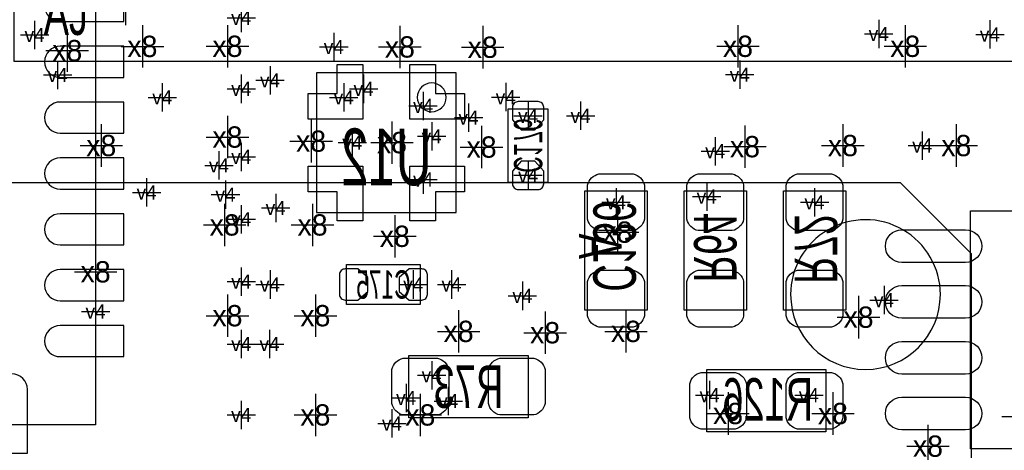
# Model space of a CAD drawing. Extents: x -84 to 336, y -47 to 250.
# Tile 7 of 40: x -24.1 to -15.28, y 6.25 to 10.11. Entities that reach past the tile are written whole.
import ezdxf
from ezdxf.enums import TextEntityAlignment as Align

# ---------------------------------------------------------------- set-up
doc = ezdxf.new("R2010")
doc.units = 0
for name, color, linetype in [('MA_NCLEGEND-1-2', 7, 'CONTINUOUS'), ('MA_NCLEGEND-14-15', 7, 'CONTINUOUS'), ('MA_NCLEGEND-15-16', 7, 'CONTINUOUS'), ('MA_NCLEGEND-2-3', 7, 'CONTINUOUS'), ('MA_NCLEGEND-3-14', 7, 'CONTINUOUS'), ('PG_ASSEMBLY_BOTTOM', 7, 'CONTINUOUS'), ('PG_ASSEMBLY_TOP', 7, 'CONTINUOUS'), ('PIN_BOTTOM', 7, 'CONTINUOUS'), ('RD_ASSEMBLY_BOTTOM', 7, 'CONTINUOUS')]:
    doc.layers.add(name, color=color, linetype=linetype)

# ---------------------------------------------------------------- blocks, each defined once
blk = doc.blocks.new('FIGURE_CROSS')
for points in [[(0, 0.5), (0, -0.5)], [(-0.5, 0), (0.5, 0)]]:
    blk.add_lwpolyline(points)

msp = doc.modelspace()

# ---------------------------------------------------------------- linework, layer by layer
at = {"layer": 'PG_ASSEMBLY_BOTTOM'}
for points in [[(-23.42134, 11.481054), (-23.42134, 6.477254), (-28.42514, 6.477254), (-28.42514, 11.081004), (-28.02509, 11.481054), (-23.42134, 11.481054)], [(-20.192746, 8.37946), (-20.192746, 9.629648), (-21.442934, 9.629648), (-21.442934, 8.37946), (-20.192746, 8.37946)], [(-19.37004, 9.309354), (-19.37004, 8.648954), (-19.72564, 8.648954), (-19.72564, 9.309354), (-19.37004, 9.309354)], [(-21.17344, 7.912354), (-20.51304, 7.912354), (-20.51304, 7.556754), (-21.17344, 7.556754), (-21.17344, 7.912354)]]:
    msp.add_lwpolyline(points, dxfattribs=at)
msp.add_lwpolyline([(-20.2819, 9.410954, 1), (-20.54098, 9.410954, 1), (-20.2819, 9.410954)], format="xyb", dxfattribs=at)
for points in [[(-19.03984, 7.505954), (-19.03984, 8.572754), (-18.48104, 8.572754), (-18.48104, 7.505954)], [(-18.15084, 7.505954), (-18.15084, 8.572754), (-17.59204, 8.572754), (-17.59204, 7.505954)], [(-17.26184, 7.505954), (-17.26184, 8.572754), (-16.70304, 8.572754), (-16.70304, 7.505954)], [(-13.14704, 6.261354), (-15.58544, 6.261354), (-15.58544, 8.394954), (-13.14704, 8.394954)], [(-19.54784, 6.540754), (-20.61464, 6.540754), (-20.61464, 7.099554), (-19.54784, 7.099554)], [(-17.94764, 6.972554), (-16.88084, 6.972554), (-16.88084, 6.413754), (-17.94764, 6.413754)]]:
    msp.add_lwpolyline(points, close=True, dxfattribs=at)
at = {"layer": 'PG_ASSEMBLY_TOP'}
for points in [[(-24.152352, 9.734042), (-9.152128, 9.734042), (-9.152128, 24.734266), (-23.517352, 24.734266), (-24.152352, 24.099266), (-24.152352, 9.734042)], [(-28.675838, 8.644382), (-28.675838, -2.955798), (-15.576042, -2.955798), (-15.576042, 8.009382), (-16.211042, 8.644382), (-28.675838, 8.644382)]]:
    msp.add_lwpolyline(points, dxfattribs=at)
msp.add_lwpolyline([(-15.855442, 7.644384, 1.000052), (-17.196562, 7.64413, 0.999948), (-15.855442, 7.644384)], format="xyb", dxfattribs=at)
at = {"layer": 'PIN_BOTTOM'}
for points in [[(-23.72614, 10.090404), (-23.16734, 10.090404), (-23.16734, 10.369804), (-23.72614, 10.369804), (-23.73884, 10.369804, 1), (-23.73884, 10.090404)], [(-23.72614, 9.590024), (-23.16734, 9.590024), (-23.16734, 9.869424), (-23.72614, 9.869424), (-23.73884, 9.869424, 1), (-23.73884, 9.590024)], [(-23.72614, 9.089644), (-23.16734, 9.089644), (-23.16734, 9.369044), (-23.72614, 9.369044), (-23.73884, 9.369044, 1), (-23.73884, 9.089644)], [(-19.40814, 9.209532), (-19.40814, 9.322054, 0.414214), (-19.45894, 9.372854), (-19.63674, 9.372854, 0.414214), (-19.68754, 9.322054), (-19.68754, 9.209532), (-19.609562, 9.118854), (-19.486118, 9.118854)], [(-23.72614, 8.589264), (-23.16734, 8.589264), (-23.16734, 8.868664), (-23.72614, 8.868664), (-23.73884, 8.868664, 1), (-23.73884, 8.589264)], [(-19.68754, 8.748776), (-19.68754, 8.636254, 0.414214), (-19.63674, 8.585454), (-19.45894, 8.585454, 0.414214), (-19.40814, 8.636254), (-19.40814, 8.748776), (-19.486118, 8.839454), (-19.609562, 8.839454)], [(-19.01444, 8.318754), (-19.01444, 8.623554, -0.294587), (-18.91284, 8.725154), (-18.60804, 8.725154, -0.294587), (-18.50644, 8.623554), (-18.50644, 8.318754, -0.294587), (-18.60804, 8.217154), (-18.91284, 8.217154, -0.294587)], [(-18.12544, 8.318754), (-18.12544, 8.623554, -0.294587), (-18.02384, 8.725154), (-17.71904, 8.725154, -0.294587), (-17.61744, 8.623554), (-17.61744, 8.318754, -0.294587), (-17.71904, 8.217154), (-18.02384, 8.217154, -0.294587)], [(-17.23644, 8.318754), (-17.23644, 8.623554, -0.294587), (-17.13484, 8.725154), (-16.83004, 8.725154, -0.294587), (-16.72844, 8.623554), (-16.72844, 8.318754, -0.294587), (-16.83004, 8.217154), (-17.13484, 8.217154, -0.294587)], [(-23.72614, 8.088884), (-23.16734, 8.088884), (-23.16734, 8.368284), (-23.72614, 8.368284), (-23.73884, 8.368284, 1), (-23.73884, 8.088884)], [(-15.630398, 7.932166), (-16.201898, 7.932166, -1), (-16.201898, 8.224266), (-15.630398, 8.224266, -1)], [(-23.72614, 7.588504), (-23.16734, 7.588504), (-23.16734, 7.867904), (-23.72614, 7.867904), (-23.73884, 7.867904, 1), (-23.73884, 7.588504)], [(-21.073618, 7.874254), (-21.18614, 7.874254, 0.414214), (-21.23694, 7.823454), (-21.23694, 7.645654, 0.414214), (-21.18614, 7.594854), (-21.073618, 7.594854), (-20.98294, 7.672832), (-20.98294, 7.796276)], [(-20.612862, 7.594854), (-20.50034, 7.594854, 0.414214), (-20.44954, 7.645654), (-20.44954, 7.823454, 0.414214), (-20.50034, 7.874254), (-20.612862, 7.874254), (-20.70354, 7.796276), (-20.70354, 7.672832)], [(-19.01444, 7.455154), (-19.01444, 7.759954, -0.294587), (-18.91284, 7.861554), (-18.60804, 7.861554, -0.294587), (-18.50644, 7.759954), (-18.50644, 7.455154, -0.294587), (-18.60804, 7.353554), (-18.91284, 7.353554, -0.294587)], [(-18.12544, 7.455154), (-18.12544, 7.759954, -0.294587), (-18.02384, 7.861554), (-17.71904, 7.861554, -0.294587), (-17.61744, 7.759954), (-17.61744, 7.455154, -0.294587), (-17.71904, 7.353554), (-18.02384, 7.353554, -0.294587)], [(-17.23644, 7.455154), (-17.23644, 7.759954, -0.294587), (-17.13484, 7.861554), (-16.83004, 7.861554, -0.294587), (-16.72844, 7.759954), (-16.72844, 7.455154, -0.294587), (-16.83004, 7.353554), (-17.13484, 7.353554, -0.294587)], [(-15.630398, 7.43204), (-16.201898, 7.43204, -1), (-16.201898, 7.72414), (-15.630398, 7.72414, -1)], [(-23.72614, 7.088124), (-23.16734, 7.088124), (-23.16734, 7.367524), (-23.72614, 7.367524), (-23.73884, 7.367524, 1), (-23.73884, 7.088124)], [(-15.630398, 6.932168), (-16.201898, 6.932168, -1), (-16.201898, 7.224268), (-15.630398, 7.224268, -1)], [(-20.36064, 6.566154), (-20.66544, 6.566154, -0.294587), (-20.76704, 6.667754), (-20.76704, 6.972554, -0.294587), (-20.66544, 7.074154), (-20.36064, 7.074154, -0.294587), (-20.25904, 6.972554), (-20.25904, 6.667754, -0.294587)], [(-19.49704, 6.566154), (-19.80184, 6.566154, -0.294587), (-19.90344, 6.667754), (-19.90344, 6.972554, -0.294587), (-19.80184, 7.074154), (-19.49704, 7.074154, -0.294587), (-19.39544, 6.972554), (-19.39544, 6.667754, -0.294587)], [(-24.31161, 6.782054), (-24.31161, 6.223254), (-24.03221, 6.223254), (-24.03221, 6.782054), (-24.03221, 6.794754, 1), (-24.31161, 6.794754)], [(-17.99844, 6.947154), (-17.69364, 6.947154, -0.294587), (-17.59204, 6.845554), (-17.59204, 6.540754, -0.294587), (-17.69364, 6.439154), (-17.99844, 6.439154, -0.294587), (-18.10004, 6.540754), (-18.10004, 6.845554, -0.294587)], [(-17.13484, 6.947154), (-16.83004, 6.947154, -0.294587), (-16.72844, 6.845554), (-16.72844, 6.540754, -0.294587), (-16.83004, 6.439154), (-17.13484, 6.439154, -0.294587), (-17.23644, 6.540754), (-17.23644, 6.845554, -0.294587)], [(-15.630398, 6.432042), (-16.201898, 6.432042, -1), (-16.201898, 6.724142), (-15.630398, 6.724142, -1)]]:
    msp.add_lwpolyline(points, format="xyb", close=True, dxfattribs=at)
for points in [[(-21.517864, 9.214612), (-21.517864, 9.444482), (-21.257768, 9.444482), (-21.257768, 9.704578), (-21.027898, 9.704578), (-21.027898, 9.214612)], [(-20.607782, 9.704578), (-20.377912, 9.704578), (-20.377912, 9.444482), (-20.117816, 9.444482), (-20.117816, 9.214612), (-20.607782, 9.214612)], [(-21.027898, 8.30453), (-21.257768, 8.30453), (-21.257768, 8.564626), (-21.517864, 8.564626), (-21.517864, 8.794496), (-21.027898, 8.794496)], [(-20.117816, 8.794496), (-20.117816, 8.564626), (-20.377912, 8.564626), (-20.377912, 8.30453), (-20.607782, 8.30453), (-20.607782, 8.794496)]]:
    msp.add_lwpolyline(points, close=True, dxfattribs=at)

# ---------------------------------------------------------------- block references
at = {"layer": 'MA_NCLEGEND-1-2', "xscale": 0.254, "yscale": 0.254}
for p in [(-23.96744, 9.969754), (-21.28774, 9.862312), (-23.761446, 9.61136), (-17.652238, 9.614154), (-22.96414, 8.559292), (-23.42134, 7.492492)]:
    msp.add_blockref('FIGURE_CROSS', p, dxfattribs=at)
at = {"layer": 'MA_NCLEGEND-14-15', "xscale": 0.254, "yscale": 0.254}
for p in [(-22.117304, 10.122154), (-21.85924, 9.563354), (-21.02104, 9.487154), (-19.747992, 9.412732), (-20.41144, 9.061704), (-21.12264, 9.005316), (-22.31644, 8.801354), (-21.80844, 8.420354), (-21.85924, 7.734554), (-20.57654, 7.734554), (-19.59864, 7.632954), (-16.36014, 7.594854), (-21.863304, 7.201154), (-20.26285, 6.690614), (-17.92224, 6.743954), (-17.03324, 6.743954), (-22.117304, 6.566154), (-20.76704, 6.489954)]:
    msp.add_blockref('FIGURE_CROSS', p, dxfattribs=at)
at = {"layer": 'MA_NCLEGEND-15-16', "xscale": 0.254, "yscale": 0.254}
for p in [(-22.117304, 10.122154), (-22.117304, 9.487154), (-20.487894, 9.3345), (-19.54784, 9.245854), (-19.07794, 9.245854), (-22.117304, 8.877554), (-19.54784, 8.712454), (-20.487894, 8.674608), (-17.94764, 8.521954), (-18.76044, 8.471154), (-16.98244, 8.471154), (-22.117304, 8.318754), (-22.117304, 7.759954), (-20.57654, 7.734554), (-20.23364, 7.734554), (-22.117304, 7.201154), (-20.41144, 6.921754), (-20.64004, 6.718554), (-17.92224, 6.743954), (-17.03324, 6.743954), (-22.117304, 6.566154)]:
    msp.add_blockref('FIGURE_CROSS', p, dxfattribs=at)
at = {"layer": 'MA_NCLEGEND-2-3', "xscale": 0.254, "yscale": 0.254}
for p in [(-23.152354, 10.184892), (-16.407638, 9.978644), (-15.412212, 9.974072), (-21.28774, 9.862312), (-22.82444, 9.410954), (-21.19884, 9.410954), (-20.08124, 9.22909), (-16.01724, 8.979154), (-17.87144, 8.928354), (-22.96414, 8.559292), (-22.25802, 8.53948), (-23.42134, 7.492492)]:
    msp.add_blockref('FIGURE_CROSS', p, dxfattribs=at)
at = {"layer": 'MA_NCLEGEND-3-14', "xscale": 0.381, "yscale": 0.381}
for p in [(-23.00224, 9.867392), (-22.24024, 9.868154), (-17.66824, 9.868154), (-16.16964, 9.868154), (-23.67534, 9.829292), (-20.69592, 9.862312), (-19.95424, 9.859772), (-22.24024, 9.055354), (-21.491448, 9.01827), (-20.76704, 9.005316), (-23.37054, 8.979154), (-19.9644, 8.965692), (-17.605248, 8.969248), (-16.72844, 8.979154), (-15.71244, 8.979154), (-22.26564, 8.267954), (-21.47824, 8.267954), (-18.74774, 8.203692), (-20.74164, 8.166354), (-23.42134, 7.848092), (-22.24024, 7.455154), (-21.45284, 7.455154), (-16.588232, 7.441946), (-20.17014, 7.314692), (-18.67154, 7.314692), (-19.39544, 7.302754), (-21.45284, 6.566154), (-20.51304, 6.566154), (-17.75714, 6.578854), (-16.817594, 6.5786), (-15.11554, 6.552692), (-15.96644, 6.286754)]:
    msp.add_blockref('FIGURE_CROSS', p, dxfattribs=at)

# ---------------------------------------------------------------- texts
at = {"layer": 'MA_NCLEGEND-1-2'}
for p in [(-23.96744, 9.969754), (-21.28774, 9.862312), (-23.761446, 9.61136), (-17.652238, 9.614154), (-22.96414, 8.559292), (-23.42134, 7.492492)]:
    msp.add_text('v4', height=0.127, dxfattribs=at).set_placement(p, align=Align.MIDDLE_CENTER)
at = {"layer": 'MA_NCLEGEND-14-15'}
for p in [(-22.117304, 10.122154), (-21.85924, 9.563354), (-21.02104, 9.487154), (-19.747992, 9.412732), (-20.41144, 9.061704), (-21.12264, 9.005316), (-22.31644, 8.801354), (-21.80844, 8.420354), (-21.85924, 7.734554), (-20.57654, 7.734554), (-19.59864, 7.632954), (-16.36014, 7.594854), (-21.863304, 7.201154), (-17.92224, 6.743954), (-17.03324, 6.743954), (-20.26285, 6.690614), (-22.117304, 6.566154), (-20.76704, 6.489954)]:
    msp.add_text('v4', height=0.127, dxfattribs=at).set_placement(p, align=Align.MIDDLE_CENTER)
at = {"layer": 'MA_NCLEGEND-15-16'}
for p in [(-22.117304, 10.122154), (-22.117304, 9.487154), (-20.487894, 9.3345), (-19.54784, 9.245854), (-19.07794, 9.245854), (-22.117304, 8.877554), (-20.487894, 8.674608), (-19.54784, 8.712454), (-17.94764, 8.521954), (-18.76044, 8.471154), (-16.98244, 8.471154), (-22.117304, 8.318754), (-22.117304, 7.759954), (-20.57654, 7.734554), (-20.23364, 7.734554), (-22.117304, 7.201154), (-20.41144, 6.921754), (-17.92224, 6.743954), (-17.03324, 6.743954), (-20.64004, 6.718554), (-22.117304, 6.566154)]:
    msp.add_text('v4', height=0.127, dxfattribs=at).set_placement(p, align=Align.MIDDLE_CENTER)
at = {"layer": 'MA_NCLEGEND-2-3'}
for p in [(-16.407638, 9.978644), (-15.412212, 9.974072), (-21.28774, 9.862312), (-22.82444, 9.410954), (-21.19884, 9.410954), (-20.08124, 9.22909), (-16.01724, 8.979154), (-17.87144, 8.928354), (-22.96414, 8.559292), (-22.25802, 8.53948), (-23.42134, 7.492492)]:
    msp.add_text('v4', height=0.127, dxfattribs=at).set_placement(p, align=Align.MIDDLE_CENTER)
at = {"layer": 'MA_NCLEGEND-3-14'}
for p in [(-23.00224, 9.867392), (-22.24024, 9.868154), (-17.66824, 9.868154), (-16.16964, 9.868154), (-23.67534, 9.829292), (-20.69592, 9.862312), (-19.95424, 9.859772), (-22.24024, 9.055354), (-21.491448, 9.01827), (-20.76704, 9.005316), (-23.37054, 8.979154), (-19.9644, 8.965692), (-17.605248, 8.969248), (-16.72844, 8.979154), (-15.71244, 8.979154), (-22.26564, 8.267954), (-21.47824, 8.267954), (-18.74774, 8.203692), (-20.74164, 8.166354), (-23.42134, 7.848092), (-22.24024, 7.455154), (-21.45284, 7.455154), (-16.588232, 7.441946), (-20.17014, 7.314692), (-18.67154, 7.314692), (-19.39544, 7.302754), (-21.45284, 6.566154), (-20.51304, 6.566154), (-17.75714, 6.578854), (-16.817594, 6.5786), (-15.96644, 6.286754)]:
    msp.add_text('x8', height=0.1905, dxfattribs=at).set_placement(p, align=Align.MIDDLE_CENTER)
at = {"layer": 'PG_ASSEMBLY_TOP', "width": 0.666667}
msp.add_text('AJ', height=0.381, dxfattribs=at).set_placement((-23.68804, 9.969754), align=Align.CENTER)
msp.add_text('A', height=0.381, rotation=270, dxfattribs=at).set_placement((-19.09064, 8.076692), align=Align.CENTER)
at = {"layer": 'RD_ASSEMBLY_BOTTOM', "text_generation_flag": 2}
for s, height, width, p in [('C176', 0.254, 0.6, (-19.67484, 8.979154)), ('C136', 0.381, 0.666667, (-18.96364, 8.076692)), ('R64', 0.381, 0.666667, (-18.06194, 8.064754)), ('R72', 0.381, 0.666667, (-17.16024, 8.051292))]:
    msp.add_text(s, height=height, rotation=270, dxfattribs=dict(at, width=width)).set_placement(p, align=Align.CENTER)
for s, height, width, p in [('U12', 0.508, 0.65, (-20.81784, 8.623554)), ('C175', 0.254, 0.6, (-20.84324, 7.607554)), ('R73', 0.381, 0.666667, (-20.08124, 6.629654)), ('R126', 0.381, 0.666667, (-17.40154, 6.514592))]:
    msp.add_text(s, height=height, dxfattribs=dict(at, width=width)).set_placement(p, align=Align.CENTER)

doc.saveas('drawing.dxf')
